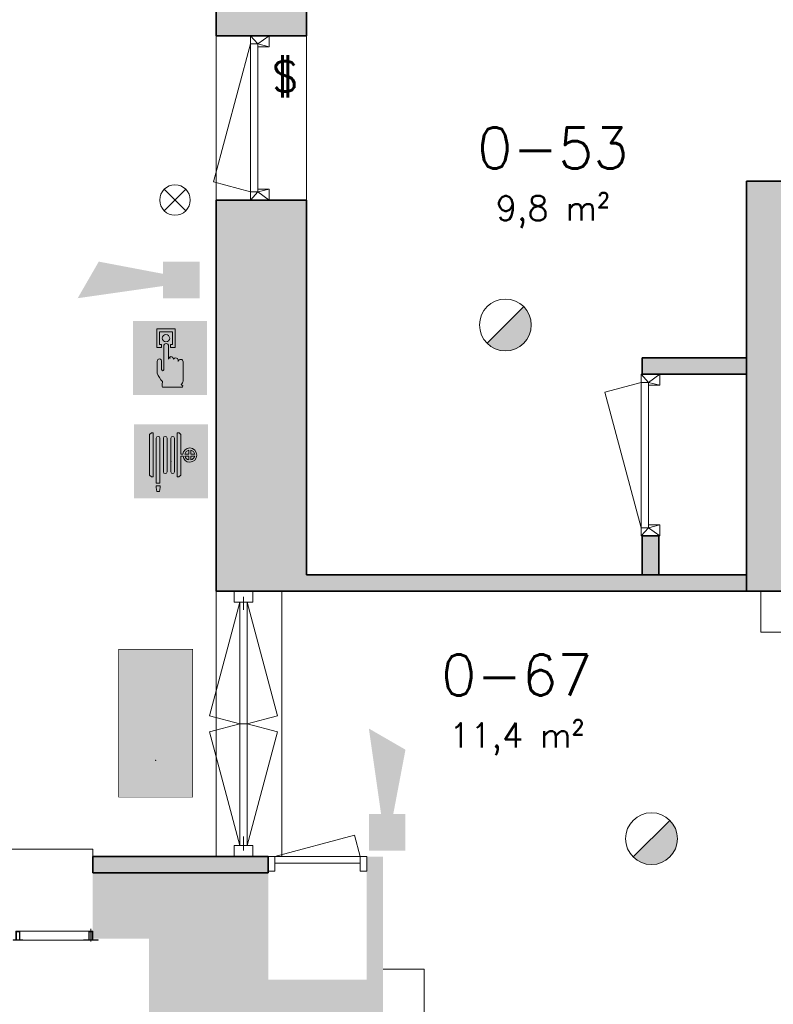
# Model space of a CAD drawing. Header units: millimetres. Extents: x -13022 to 1371524, y -38729 to 632593.
# Tile 252 of 256: x 547418 to 552006, y 577898 to 583890. Entities that reach past the tile are written whole.
import ezdxf

# ---------------------------------------------------------------- set-up
doc = ezdxf.new("R2010")
doc.units = ezdxf.units.MM
doc.header["$LTSCALE"] = 35
for name, color, linetype, lineweight in [('A LIJN 1', 1, 'Continuous', 20), ('A LIJN 2', 2, 'Continuous', 35), ('A LIJN 5', 5, 'Continuous', 13), ('A LIJN 9', 252, 'Continuous', 18), ('A OPMER', 10, 'Continuous', 50), ('Al65----_beveiliging-inst', 92, 'Continuous', 9), ('B95 tekst', 7, 'Continuous', 25), ('brandveiligheid voorzieningen', 10, 'Continuous', 9)]:
    doc.layers.add(name, color=color, linetype=linetype, lineweight=lineweight)
doc.styles.add('Algemeen', font='simplex.shx', dxfattribs={"height": 2.5})

# ---------------------------------------------------------------- blocks, each defined once
blk = doc.blocks.new('Nevenindicator')
at = {"layer": 'Al65----_beveiliging-inst', "color": 92, "ltscale": 0.7}
for p, q in [((159.1855845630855, -81.93500571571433), (161.3709309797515, -79.74965929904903)), ((159.1855845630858, -79.7496592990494), (161.3709309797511, -81.93500571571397))]:
    blk.add_line(p, q, dxfattribs=at)
blk.add_circle((160.2782577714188, -80.84233250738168), 1.545273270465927, dxfattribs=at)
blk = doc.blocks.new('Signaalgever (akoestisch)')
at = {"layer": 'Al65----_beveiliging-inst', "color": 10, "linetype": 'Continuous'}
for points in [[(3.712956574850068, 0), (3.712956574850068, 3.712956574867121), (0, 0), (0, 3.712956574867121)], [(10.23284543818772, 0), (12.37652191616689, 3.712956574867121), (3.712956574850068, 1.237652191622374), (3.712956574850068, 2.475304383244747)]]:
    blk.add_solid(points, dxfattribs=at)
blk = doc.blocks.new('Brandslanghaspel')
at = {"layer": 'brandveiligheid voorzieningen', "true_color": 0xffffff}
h = blk.add_hatch(color=7, dxfattribs=at)
h.paths.add_polyline_path([(-1.813099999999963, 2.182999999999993), (-1.98090000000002, 2.182999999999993), (-2.175299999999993, 2.364000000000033), (-2.175299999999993, 6.484000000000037), (-1.992600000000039, 6.663999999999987), (-1.813099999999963, 6.663999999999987)])
edge = h.paths.add_edge_path()
edge.add_arc((0.1716685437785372, 6.09723145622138), 0.1928873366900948, 92.01095951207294, 177.989040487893)
edge.add_line((-0.02109999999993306, 6.104000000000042), (-0.0213999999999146, 6.104000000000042))
edge.add_line((-0.02139999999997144, 6.104000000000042), (-0.02139999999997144, 2.701999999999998))
edge.add_line((-0.02139999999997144, 2.701999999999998), (-0.0210999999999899, 2.701999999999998))
edge.add_arc((0.1722579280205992, 2.711448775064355), 0.1935886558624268, 182.7976335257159, 267.8217742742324)
edge.add_arc((0.1572870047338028, 2.711391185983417), 0.1935409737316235, 272.2543291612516, 357.2187455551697)
edge.add_line((0.3505999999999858, 2.701999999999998), (0.3514999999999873, 2.701999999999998))
edge.add_line((0.3514999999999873, 2.701999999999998), (0.3514999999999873, 6.104000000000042))
edge.add_line((0.3514999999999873, 6.104000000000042), (0.3505999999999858, 6.104000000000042))
edge.add_arc((0.1577038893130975, 6.097115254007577), 0.1930189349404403, 2.044102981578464, 87.86340990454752)
edge = h.paths.add_edge_path()
edge.add_arc((-0.5786580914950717, 6.097058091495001), 0.193066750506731, 92.0605713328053, 177.9394286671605)
edge.add_line((-0.7716000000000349, 6.104000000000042), (-0.7720000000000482, 6.104000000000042))
edge.add_line((-0.7719999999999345, 6.104000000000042), (-0.7719999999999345, 2.701999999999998))
edge.add_line((-0.7719999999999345, 2.701999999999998), (-0.7715999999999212, 2.701999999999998))
edge.add_arc((-0.5778912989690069, 2.711803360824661), 0.1939566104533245, 182.8971976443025, 267.7222101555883)
edge.add_arc((-0.5932938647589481, 2.711893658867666), 0.1940462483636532, 272.2723529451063, 357.0774452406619)
edge.add_line((-0.3994999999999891, 2.701999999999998), (-0.3992000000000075, 2.701999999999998))
edge.add_line((-0.3992000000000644, 2.701999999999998), (-0.3992000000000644, 6.104000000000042))
edge.add_line((-0.3992000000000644, 6.104000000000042), (-0.3995000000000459, 6.104000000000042))
edge.add_arc((-0.5926308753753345, 6.096865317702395), 0.1932626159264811, 2.115670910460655, 87.91512499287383)
edge = h.paths.add_edge_path()
edge.add_arc((-1.296258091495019, 6.096843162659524), 0.1932744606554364, 91.99902916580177, 177.8778865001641)
edge.add_line((-1.489399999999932, 6.104000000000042), (-1.489399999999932, 1.534999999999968))
edge.add_line((-1.489399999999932, 1.534999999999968), (-1.116599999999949, 1.534999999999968))
edge.add_line((-1.116600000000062, 1.534999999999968), (-1.116600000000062, 6.104000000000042))
edge.add_line((-1.116600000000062, 6.104000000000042), (-1.117300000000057, 6.104000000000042))
edge.add_arc((-1.310265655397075, 6.097045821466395), 0.1930909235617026, 2.06395649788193, 87.84355638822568)
h.paths.add_polyline_path([(-1.115099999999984, 1.101999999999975), (-1.183300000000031, 0.7010000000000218), (-1.422400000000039, 0.7010000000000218), (-1.490300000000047, 1.105000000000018), (-1.490300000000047, 1.263000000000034), (-1.115099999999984, 1.263000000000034)])
edge = h.paths.add_edge_path()
edge.add_line((1.000700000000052, 4.489071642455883), (1.000700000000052, 6.484000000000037))
edge.add_line((1.000700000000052, 6.484000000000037), (0.8176000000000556, 6.663999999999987))
edge.add_line((0.8175999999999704, 6.663999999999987), (0.638499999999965, 6.663999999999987))
edge.add_line((0.6385000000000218, 6.663999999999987), (0.6385000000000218, 2.182999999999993))
edge.add_line((0.6385000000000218, 2.182999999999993), (0.8062000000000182, 2.182999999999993))
edge.add_line((0.8061999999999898, 2.182999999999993), (1.000699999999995, 2.364000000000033))
edge.add_line((1.000700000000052, 2.364000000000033), (1.000700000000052, 4.284999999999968))
edge.add_line((1.000700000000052, 4.284999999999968), (1.222800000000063, 4.284999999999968))
edge.add_arc((1.886564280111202, 4.339630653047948), 0.6660086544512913, 184.7050839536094, 271.9304783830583)
edge.add_arc((1.880673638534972, 4.423703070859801), 0.7502380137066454, 272.1638024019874, 357.8838316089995)
edge.add_arc((1.881752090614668, 4.368336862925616), 0.7491588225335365, 2.116161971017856, 87.9156160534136)
edge.add_arc((1.931546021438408, 4.376156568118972), 0.7411864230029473, 91.74313928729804, 171.2428322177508)
edge.add_arc((1.018200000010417, -221.5109638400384), 226.0000361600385, 89.95416337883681, 90.00443661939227)
edge = h.paths.add_edge_path(flags=16)
edge.add_line((1.802599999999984, 4.284999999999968), (1.802599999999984, 3.899999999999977))
edge.add_arc((1.920998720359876, 4.40720147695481), 0.5208373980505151, 193.5695191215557, 256.860438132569, ccw=False)
edge.add_line((1.414700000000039, 4.284999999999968), (1.802600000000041, 4.284999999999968))
edge = h.paths.add_edge_path(flags=16)
edge.add_line((1.802599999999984, 4.890999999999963), (1.802599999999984, 4.489000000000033))
edge.add_line((1.802599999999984, 4.489000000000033), (1.41119999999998, 4.489000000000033))
edge.add_arc((1.921221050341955, 4.383967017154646), 0.5207239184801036, 103.16759908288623, 168.3632784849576, ccw=False)
edge = h.paths.add_edge_path(flags=16)
edge.add_arc((1.898736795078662, 4.385323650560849), 0.5189254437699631, 11.52470556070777, 78.04824712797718)
edge.add_line((2.006200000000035, 4.893000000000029), (2.006200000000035, 4.489000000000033))
edge.add_line((2.006199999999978, 4.489000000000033), (2.407199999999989, 4.489000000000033))
edge = h.paths.add_edge_path(flags=16)
edge.add_arc((1.897128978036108, 4.407672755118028), 0.5212128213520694, 282.0792177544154, 346.3871435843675)
edge.add_line((2.403700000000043, 4.284999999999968), (2.006200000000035, 4.284999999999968))
edge.add_line((2.006200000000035, 4.284999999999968), (2.006200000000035, 3.898000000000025))
at = {"layer": 'Al65----_beveiliging-inst', "color": 7, "true_color": 0xffffff}
blk.add_solid([(-3.75, 0), (3.75, 0), (-3.75, 7.5), (3.75, 7.5)], dxfattribs=at)
blk.add_solid([(-3.75, 0), (3.75, 0), (-3.75, 7.5), (3.75, 7.5)], dxfattribs=at)
at = {"layer": 'Al65----_beveiliging-inst', "color": 10}
blk.add_solid([(-3.5, 0.25), (3.5, 0.25), (-3.5, 7.25), (3.5, 7.25)], dxfattribs=at)
at = {"layer": 'brandveiligheid voorzieningen', "color": 7, "true_color": 0xffffff}
for points in [[(-2.175299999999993, 6.484000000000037), (-1.992599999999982, 6.663999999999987)], [(-2.175299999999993, 2.364000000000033), (-2.175299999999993, 6.484000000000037)], [(-1.992600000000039, 6.663999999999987), (-1.81310000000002, 6.663999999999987)], [(-1.813099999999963, 6.663999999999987), (-1.813099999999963, 2.182999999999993)], [(-1.489399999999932, 6.104000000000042), (-1.489399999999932, 1.534999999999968)], [(-1.116600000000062, 6.104000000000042), (-1.117300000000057, 6.104000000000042)], [(-1.116600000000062, 1.534999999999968), (-1.116600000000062, 6.104000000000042)], [(-0.7716000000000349, 6.104000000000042), (-0.7720000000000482, 6.104000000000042)], [(-0.7719999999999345, 6.104000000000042), (-0.7719999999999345, 2.701999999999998)], [(-0.3992000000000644, 6.104000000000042), (-0.3995000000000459, 6.104000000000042)], [(-0.3992000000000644, 2.701999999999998), (-0.3992000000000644, 6.104000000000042)], [(-0.02109999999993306, 6.104000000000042), (-0.0213999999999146, 6.104000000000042)], [(-0.02139999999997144, 6.104000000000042), (-0.02139999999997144, 2.701999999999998)], [(0.3514999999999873, 6.104000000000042), (0.3505999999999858, 6.104000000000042)], [(0.3514999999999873, 2.701999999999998), (0.3514999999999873, 6.104000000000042)], [(0.8175999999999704, 6.663999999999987), (0.638499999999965, 6.663999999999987)], [(0.6385000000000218, 6.663999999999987), (0.6385000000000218, 2.182999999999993)], [(1.000700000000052, 6.484000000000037), (0.8176000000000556, 6.663999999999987)], [(1.000700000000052, 4.489071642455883), (1.000700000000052, 6.484000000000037)], [(1.000700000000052, 2.364000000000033), (1.000700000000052, 4.284999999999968)], [(1.000700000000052, 4.284999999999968), (1.222800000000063, 4.284999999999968)], [(1.802599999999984, 4.489000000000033), (1.41119999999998, 4.489000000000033)], [(1.414700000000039, 4.284999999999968), (1.802600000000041, 4.284999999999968)], [(1.802599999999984, 4.890999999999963), (1.802599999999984, 4.489000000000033)], [(1.802599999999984, 4.284999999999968), (1.802599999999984, 3.899999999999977)], [(2.006200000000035, 4.489000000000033), (2.006200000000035, 4.893000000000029)], [(2.407199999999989, 4.489000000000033), (2.006199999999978, 4.489000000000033)], [(2.006200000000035, 3.898000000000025), (2.006200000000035, 4.284999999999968)], [(2.006200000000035, 4.284999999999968), (2.403700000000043, 4.284999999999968)], [(-1.98090000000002, 2.182999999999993), (-2.17530000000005, 2.364000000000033)], [(-1.813099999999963, 2.182999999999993), (-1.980899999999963, 2.182999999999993)], [(-0.7719999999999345, 2.701999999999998), (-0.7715999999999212, 2.701999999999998)], [(-0.3994999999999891, 2.701999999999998), (-0.3992000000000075, 2.701999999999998)], [(-0.02139999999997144, 2.701999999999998), (-0.0210999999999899, 2.701999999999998)], [(0.3505999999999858, 2.701999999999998), (0.3514999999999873, 2.701999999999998)], [(0.6385000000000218, 2.182999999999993), (0.8062000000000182, 2.182999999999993)], [(0.8061999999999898, 2.182999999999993), (1.000699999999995, 2.364000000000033)], [(-1.490300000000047, 1.105000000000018), (-1.490300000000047, 1.263000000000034)], [(-1.490300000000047, 1.263000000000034), (-1.115100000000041, 1.263000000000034)], [(-1.422400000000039, 0.7010000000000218), (-1.490300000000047, 1.105000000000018)], [(-1.489399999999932, 1.534999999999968), (-1.116599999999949, 1.534999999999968)], [(-1.115099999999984, 1.101999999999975), (-1.183299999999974, 0.7010000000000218)], [(-1.115099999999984, 1.263000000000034), (-1.115099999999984, 1.101999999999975)], [(-1.183300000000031, 0.7010000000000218), (-1.422400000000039, 0.7010000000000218)]]:
    blk.add_lwpolyline(points, dxfattribs=at)
for points in [[(-1.30299999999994, 6.289999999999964, 0.3932999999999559), (-1.48939999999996, 6.104000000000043)], [(-1.117299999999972, 6.104000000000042, 0.3927999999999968), (-1.302999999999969, 6.289999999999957)], [(-0.5855999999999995, 6.289999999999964, 0.3932999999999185), (-0.7716000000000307, 6.104000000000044)], [(-0.3994999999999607, 6.104000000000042, 0.3929000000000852), (-0.5855999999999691, 6.290000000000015)], [(0.1648999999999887, 6.289999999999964, 0.3937999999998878), (-0.02110000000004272, 6.104000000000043)], [(0.3506000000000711, 6.104000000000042, 0.3929999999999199), (0.1649000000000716, 6.289999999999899)], [(1.908999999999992, 5.116999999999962, 0.361500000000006), (1.199000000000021, 4.489000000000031)], [(2.630400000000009, 4.395999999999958, 0.392899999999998), (1.908999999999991, 5.116999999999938)], [(1.199000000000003, 4.489000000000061, 0.0002193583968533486), (1.000699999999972, 4.489071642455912)], [(1.222799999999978, 4.284999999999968, 0.400099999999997), (1.908999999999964, 3.673999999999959)], [(1.411200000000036, 4.489000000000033, -0.2924000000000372), (1.802600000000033, 4.890999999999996)], [(1.802599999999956, 3.899999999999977, -0.2833999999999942), (1.414699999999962, 4.28499999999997)], [(1.908999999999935, 3.673999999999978, 0.3925000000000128), (2.630399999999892, 4.39599999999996)], [(2.006199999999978, 4.893000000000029, -0.2987000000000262), (2.407199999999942, 4.489000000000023)], [(2.403699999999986, 4.284999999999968, -0.288199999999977), (2.006199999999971, 3.898000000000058)], [(-0.7715999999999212, 2.701999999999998, 0.3880000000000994), (-0.5855999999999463, 2.517999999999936)], [(-0.5855999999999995, 2.518000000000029, 0.3878999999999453), (-0.399499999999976, 2.701999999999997)], [(-0.02109999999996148, 2.701999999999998, 0.3889999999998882), (0.1649000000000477, 2.518000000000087)], [(0.1649000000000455, 2.518000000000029, 0.3887000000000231), (0.3506000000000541, 2.701999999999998)]]:
    blk.add_lwpolyline(points, format="xyb", dxfattribs=at)
blk.add_point((4.999999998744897e-05, 3.75), dxfattribs=at)
blk = doc.blocks.new('Handbrandmelder')
at = {"layer": 'brandveiligheid voorzieningen', "true_color": 0xffffff}
h = blk.add_hatch(color=7, dxfattribs=at)
h.paths.add_polyline_path([(-1.362300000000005, 6.704000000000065), (-1.362300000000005, 4.817999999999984), (-0.8615999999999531, 4.817999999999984), (-0.8615999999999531, 5.105000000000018), (-1.086699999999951, 5.105000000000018), (-1.086699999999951, 6.416000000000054), (0.2412000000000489, 6.416000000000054), (0.2412000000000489, 5.105000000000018), (0.04229999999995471, 5.105000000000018), (0.04229999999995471, 4.817999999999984), (0.5291999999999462, 4.817999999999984), (0.5291999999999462, 6.704000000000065)])
edge = h.paths.add_edge_path()
edge.add_line((-0.7744000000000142, 0.7949999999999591), (1.217199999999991, 0.7949999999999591))
edge.add_arc((1.184803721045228, 0.9150839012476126), 0.1243770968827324, 285.0978454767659, 344.5738128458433)
edge.add_arc((1.195484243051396, 0.8747174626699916), 0.109458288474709, 3.814851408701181, 78.55699892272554)
edge.add_arc((1.215450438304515, 1.081053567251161), 0.09906901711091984, 186.406081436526, 271.01189771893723, ccw=False)
edge.add_arc((0.8951311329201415, 1.429528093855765), 0.4224763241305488, 301.679206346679, 358.7077007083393)
edge.add_line((1.317499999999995, 1.419999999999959), (1.317499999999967, 3.355999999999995))
edge.add_arc((1.081486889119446, 3.369604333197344), 0.2364048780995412, 356.7009913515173, 450.505791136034)
edge.add_arc((1.075081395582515, 3.342345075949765), 0.2636902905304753, 89.06159279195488, 168.7031401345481)
edge.add_line((0.8165000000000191, 3.394000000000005), (0.8164999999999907, 3.518000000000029))
edge.add_arc((0.5556438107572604, 3.507110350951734), 0.2610833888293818, 2.390469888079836, 87.79258356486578)
edge.add_arc((0.5704530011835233, 3.50642776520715), 0.2616154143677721, 91.0410009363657, 151.5647371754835)
edge.add_line((0.3404000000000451, 3.630999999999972), (0.3404000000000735, 3.643000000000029))
edge.add_arc((0.0797851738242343, 3.632360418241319), 0.260831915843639, 2.337797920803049, 87.79954707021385)
edge.add_arc((0.09911405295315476, 3.633166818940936), 0.2600000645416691, 92.05296153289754, 177.8325614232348)
edge.add_line((-0.1607000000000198, 3.643000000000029), (-0.1607000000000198, 4.966999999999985))
edge.add_arc((-0.4109663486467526, 4.968042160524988), 0.2502685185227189, 359.7614099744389, 447.1448072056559)
edge.add_arc((-0.3888415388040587, 4.957652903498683), 0.2605261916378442, 92.12460751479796, 177.9439144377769)
edge.add_line((-0.6491999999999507, 4.966999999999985), (-0.6491999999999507, 2.557000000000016))
edge.add_arc((-0.7221004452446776, 2.557732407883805), 0.07290412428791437, 299.05017427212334, 359.42438665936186, ccw=False)
edge.add_line((-0.6866999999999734, 2.494000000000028), (-0.7617999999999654, 2.456999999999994))
edge.add_line((-0.7617999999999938, 2.456999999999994), (-0.7867999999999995, 2.456999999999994))
edge.add_line((-0.7867999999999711, 2.456999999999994), (-0.874499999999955, 2.56899999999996))
edge.add_line((-0.8745000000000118, 2.56899999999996), (-0.8745000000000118, 3.418999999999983))
edge.add_arc((-1.086056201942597, 3.443345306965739), 0.2129523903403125, 353.4354350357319, 446.9700572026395)
edge.add_arc((-1.078000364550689, 3.420914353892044), 0.2351074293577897, 89.22004572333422, 180.4665340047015)
edge.add_line((-1.313099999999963, 3.418999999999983), (-1.313099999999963, 2.281999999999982))
edge.add_line((-1.313099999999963, 2.282000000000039), (-1.313099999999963, 2.219000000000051))
edge.add_arc((0.9800915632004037, 3.05278358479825), 2.44006610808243, 199.9808058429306, 224.0251806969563)
edge.add_arc((-28.56458777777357, 4.729210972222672), 27.99404121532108, 352.66871906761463, 353.08124823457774, ccw=False)
edge.add_arc((-0.07303414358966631, 1.025300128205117), 0.7382087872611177, 169.7231517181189, 198.1780845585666)
edge = h.paths.add_edge_path(flags=17)
edge.add_arc((-0.4353433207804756, 5.779888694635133), 0.3920893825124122, 271.8332605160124, 357.9700289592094)
edge.add_arc((-0.4344971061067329, 5.742470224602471), 0.3917044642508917, 3.443843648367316, 88.28877503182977)
edge.add_arc((-0.4184133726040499, 5.749796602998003), 0.3842284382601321, 90.65414391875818, 177.5830480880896)
edge.add_arc((-0.4087352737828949, 5.781623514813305), 0.3938747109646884, 182.2733025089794, 267.9536111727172)
at = {"layer": 'Al65----_beveiliging-inst', "color": 7, "true_color": 0xffffff}
blk.add_solid([(-3.75, 0), (3.75, 0), (-3.75, 7.5), (3.75, 7.5)], dxfattribs=at)
at = {"layer": 'Al65----_beveiliging-inst', "color": 10}
blk.add_solid([(-3.5, 0.25), (3.5, 0.25), (-3.5, 7.25), (3.5, 7.25)], dxfattribs=at)
at = {"layer": 'brandveiligheid voorzieningen', "color": 7, "true_color": 0xffffff}
for points in [[(-1.362300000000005, 6.704000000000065), (-1.362300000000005, 4.818000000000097)], [(0.5291999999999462, 6.704000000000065), (-1.362300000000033, 6.704000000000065)], [(-1.086699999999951, 5.105000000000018), (-1.086699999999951, 6.416000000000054)], [(-1.086699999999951, 6.416000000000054), (0.2412000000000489, 6.416000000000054)], [(0.2412000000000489, 6.416000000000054), (0.2412000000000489, 5.105000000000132)], [(0.5291999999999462, 4.817999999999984), (0.5291999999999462, 6.704000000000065)], [(-0.8615999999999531, 5.105000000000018), (-1.086699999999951, 5.105000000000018)], [(-0.8615999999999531, 4.817999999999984), (-0.8615999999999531, 5.105000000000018)], [(0.2412000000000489, 5.105000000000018), (0.04230000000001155, 5.105000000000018)], [(0.04229999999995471, 5.105000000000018), (0.04229999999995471, 4.817999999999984)], [(-1.362300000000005, 4.817999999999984), (-0.8616000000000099, 4.817999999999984)], [(-0.6491999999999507, 4.966999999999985), (-0.6491999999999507, 2.557000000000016)], [(-0.1607000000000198, 3.643000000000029), (-0.1607000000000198, 4.966999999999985)], [(0.04229999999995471, 4.817999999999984), (0.5291999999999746, 4.817999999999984)], [(-1.313099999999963, 3.418999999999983), (-1.313099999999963, 2.281999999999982)], [(-0.8745000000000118, 2.56899999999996), (-0.8745000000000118, 3.418999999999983)], [(0.3404000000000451, 3.630999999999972), (0.3404000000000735, 3.643000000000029)], [(0.8165000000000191, 3.394000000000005), (0.8164999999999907, 3.518000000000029)], [(1.317499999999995, 1.419999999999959), (1.317499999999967, 3.355999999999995)], [(-1.313099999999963, 2.282000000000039), (-1.313099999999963, 2.219000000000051)], [(-0.7867999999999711, 2.456999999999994), (-0.874499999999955, 2.56899999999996)], [(-0.7617999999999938, 2.456999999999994), (-0.7867999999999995, 2.456999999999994)], [(-0.6866999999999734, 2.494000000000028), (-0.7617999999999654, 2.456999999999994)], [(-0.7744000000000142, 0.7949999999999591), (1.217199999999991, 0.7949999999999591)]]:
    blk.add_lwpolyline(points, dxfattribs=at)
for points in [[(-0.802299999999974, 5.765999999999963, -0.3986000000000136), (-0.4227999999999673, 6.134000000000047)], [(-0.4228000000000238, 6.133999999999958, -0.3880999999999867), (-0.04350000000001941, 5.765999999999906)], [(-0.4228000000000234, 5.388000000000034, -0.3922999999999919), (-0.8023000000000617, 5.765999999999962)], [(-0.3984999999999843, 5.217999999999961, 0.392999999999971), (-0.6491999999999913, 4.966999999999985)], [(-0.04349999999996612, 5.76600000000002, -0.39459999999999), (-0.4227999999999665, 5.388000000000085)], [(-0.1606999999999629, 4.966999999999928, 0.4008999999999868), (-0.3984999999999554, 5.217999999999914)], [(-1.074800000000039, 3.655999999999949, 0.4206000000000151), (-1.313100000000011, 3.418999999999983)], [(-0.874499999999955, 3.418999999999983, 0.4324000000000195), (-1.074799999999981, 3.655999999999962)], [(0.08979999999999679, 3.892999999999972, 0.3927999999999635), (-0.1606999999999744, 3.643000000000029)], [(0.3404000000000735, 3.643000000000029, 0.3912000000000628), (0.08980000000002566, 3.892999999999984)], [(0.5657000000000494, 3.768000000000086, 0.2703999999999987), (0.3404000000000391, 3.631000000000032)], [(0.8164999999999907, 3.518000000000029, 0.3909000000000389), (0.5657000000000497, 3.768000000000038)], [(1.079399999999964, 3.605999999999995, 0.3622000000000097), (0.8164999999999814, 3.394000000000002)], [(1.317499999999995, 3.355999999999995, 0.4338000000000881), (1.079399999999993, 3.605999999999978)], [(-1.31310000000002, 2.219000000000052, 0.1053000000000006), (-0.7744000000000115, 1.35700000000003)], [(-0.6491999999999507, 2.557000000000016, -0.269699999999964), (-0.6866999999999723, 2.494000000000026)], [(-0.7994000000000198, 1.156999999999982, 0.1247999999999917), (-0.7744000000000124, 0.79499999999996)], [(-0.7743999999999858, 1.356999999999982, -0.00180000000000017), (-0.7993999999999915, 1.156999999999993)], [(1.11699999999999, 1.069999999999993, 0.2540999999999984), (1.317500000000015, 1.419999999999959)], [(1.217200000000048, 0.981999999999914, -0.3869000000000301), (1.117000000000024, 1.069999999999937)], [(1.304699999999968, 0.882000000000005, 0.338199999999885), (1.217199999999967, 0.9819999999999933)], [(1.217200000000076, 0.7949999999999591, 0.2655000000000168), (1.304700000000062, 0.8820000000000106)]]:
    blk.add_lwpolyline(points, format="xyb", dxfattribs=at)
blk.add_point((0, 3.75), dxfattribs=at)
blk = doc.blocks.new('Brandmelder')
at = {"layer": 'brandveiligheid voorzieningen'}
blk.add_hatch(color=256, dxfattribs=at).paths.add_polyline_path([(76.61761215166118, -89.8017357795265, 0.198912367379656), (75.84758572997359, -87.94272754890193), (72.12956926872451, -91.66074401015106, 0.6681786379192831)])
blk.add_line((72.12956926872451, -91.66074401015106), (75.84758572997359, -87.94272754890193), dxfattribs=at)
blk.add_circle((73.98857749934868, -89.8017357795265), 2.629034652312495, dxfattribs=at)
blk = doc.blocks.new('Vluchtrichting rechtdoor of naar beneden')
at = {"layer": 'Al65----_beveiliging-inst', "linetype": 'Continuous', "true_color": 0xffffff}
h = blk.add_hatch(color=7, dxfattribs=at)
edge = h.paths.add_edge_path()
edge.add_arc((-2.144871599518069, 5.962014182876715), 0.7575082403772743, 92.12804183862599, 178.1854773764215)
edge.add_arc((-2.162808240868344, 5.987162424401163), 0.7391926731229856, 180.0901010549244, 191.5625830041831)
edge.add_line((-2.887000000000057, 5.838999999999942), (-4.652000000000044, 5.838999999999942))
edge.add_line((-4.652000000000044, 5.838999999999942), (-5.698000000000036, 4.786999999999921))
edge.add_line((-5.698000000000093, 4.787000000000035), (-5.285000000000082, 4.372000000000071))
edge.add_line((-5.285000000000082, 4.371999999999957), (-4.410000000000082, 5.252999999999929))
edge.add_line((-4.410000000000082, 5.252999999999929), (-3.544000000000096, 5.252999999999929))
edge.add_line((-3.544000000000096, 5.252999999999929), (-5.5270000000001, 3.346000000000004))
edge.add_line((-5.527000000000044, 3.346000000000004), (-6.694000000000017, 3.346000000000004))
edge.add_line((-6.69399999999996, 3.346000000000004), (-6.69399999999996, 2.613000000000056))
edge.add_line((-6.69399999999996, 2.613000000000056), (-4.495999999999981, 2.613000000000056))
edge.add_line((-4.496000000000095, 2.613000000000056), (-4.136000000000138, 2.974000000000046))
edge.add_line((-4.136000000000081, 2.973999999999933), (-3.19300000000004, 2.02599999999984))
edge.add_line((-3.192999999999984, 2.025999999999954), (-3.192999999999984, 0.8519999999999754))
edge.add_line((-3.192999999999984, 0.8519999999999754), (-2.463999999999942, 0.8519999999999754))
edge.add_line((-2.463999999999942, 0.8519999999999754), (-2.463999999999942, 2.329999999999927))
edge.add_line((-2.463999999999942, 2.329999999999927), (-3.620999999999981, 3.492999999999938))
edge.add_line((-3.621000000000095, 3.492999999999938), (-3.192000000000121, 3.923000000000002))
edge.add_line((-3.192000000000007, 3.923000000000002), (-2.427999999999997, 3.153999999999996))
edge.add_line((-2.428000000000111, 3.153999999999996), (-2.033000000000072, 3.551999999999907))
edge.add_line((-2.033000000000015, 3.551999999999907), (-2.797000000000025, 4.320999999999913))
edge.add_line((-2.797000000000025, 4.320999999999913), (-2.317000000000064, 4.802999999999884))
edge.add_line((-2.317000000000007, 4.802999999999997), (-2.317000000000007, 5.267000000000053))
edge.add_line((-2.317000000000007, 5.267000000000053), (-2.173000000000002, 5.253000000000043))
edge.add_arc((-2.201310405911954, 6.011200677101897), 0.7587290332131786, 272.1383699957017, 358.096608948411)
edge.add_arc((-2.20364048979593, 5.95847877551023), 0.7611382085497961, 2.072151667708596, 87.69286938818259)
for points in [[(3.807999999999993, 1.105999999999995), (6.432999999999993, 1.105999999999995), (6.432999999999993, 6.344000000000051), (3.807999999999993, 6.344000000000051)], [(1.180499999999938, 2.889000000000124), (1.180499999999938, 5.804000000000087), (0.5774999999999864, 5.804000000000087), (0.5774999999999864, 2.889000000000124), (-0.5710000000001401, 2.889000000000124), (0.8789999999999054, 1.421000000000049), (2.333999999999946, 2.889000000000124)]]:
    blk.add_hatch(color=7, dxfattribs=at).paths.add_polyline_path(points)
at = {"layer": 'Al65----_beveiliging-inst', "color": 7, "true_color": 0xffffff, "const_width": 0.05}
blk.add_lwpolyline([(-7.5, 0), (7.5, 0), (7.5, 7.5), (-7.5, 7.5)], close=True, dxfattribs=at)
at = {"layer": 'Al65----_beveiliging-inst', "color": 255}
blk.add_point((3.75, 3.749999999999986), dxfattribs=at)
at = {"layer": 'Al65----_beveiliging-inst', "color": 7, "true_color": 0xffffff}
blk.add_solid([(-7.5, 0), (7.5, 0), (-7.5, 7.5), (7.5, 7.5)], dxfattribs=at)
at = {"layer": 'Al65----_beveiliging-inst', "color": 92}
blk.add_solid([(-7.25, 0.25), (7.25, 0.25), (-7.25, 7.25), (7.25, 7.25)], dxfattribs=at)
blk = doc.blocks.new('Panieksluiting')
at = {"layer": 'brandveiligheid voorzieningen', "lineweight": 0, "style": 'Algemeen'}
blk.add_text('$', height=3.094130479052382, dxfattribs=at).set_placement((158.4270897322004, -91.61071185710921))

msp = doc.modelspace()

# ---------------------------------------------------------------- hatches: boundary and pattern name
at = {"layer": 'A LIJN 2'}
msp.add_hatch(color=256, dxfattribs=at).paths.add_polyline_path([(547862.2561997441, 578297.7909211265), (547862.2561997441, 578697.790915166), (548931.3861197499, 578697.790915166), (548931.3861197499, 578047.790927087), (549530.2554315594, 578047.790927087), (549530.2554315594, 578797.7909390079), (549630.2539027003, 578797.7909390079), (549630.2539027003, 577747.7917257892), (548205.250883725, 577747.7917257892), (548205.250883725, 578297.7909211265)])
at = {"layer": 'A LIJN 9', "ltscale": 0.1}
h = msp.add_hatch(color=256, dxfattribs=at)
h.dxf.hatch_style = 1
h.paths.add_polyline_path([(551843.2589179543, 584172.79058138), (549163.2586723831, 584172.79058138), (549163.2586723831, 584792.7895013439), (548613.2556325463, 584792.7895013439), (548613.2556325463, 583792.7895192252), (549163.2586723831, 583792.7895192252), (549163.2586723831, 584072.7902058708), (551843.2589179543, 584072.7902058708)])
h.paths.add_polyline_path([(549163.2586723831, 582792.7895430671), (548613.2556325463, 582792.7895430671), (548613.2556325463, 580412.7906743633), (551843.2589179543, 580412.7906743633), (551843.2589179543, 580512.791055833), (549163.2586723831, 580512.791055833)])
h = msp.add_hatch(color=256, dxfattribs=at)
h.dxf.hatch_style = 1
h.paths.add_polyline_path([(551308.2552707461, 580748.7911109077), (551208.256796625, 580748.7911109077), (551208.256796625, 580512.791055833), (551308.2552707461, 580512.791055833)])
h.paths.add_polyline_path([(551843.2589179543, 581832.7900055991), (551208.256796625, 581832.7900055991), (551208.256796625, 581732.790106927), (551843.2589179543, 581732.790106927)])
h.paths.add_polyline_path([(552243.2604378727, 582907.7902678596), (551843.2589179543, 582907.7902678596), (551843.2589179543, 580412.7911512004), (552243.2604378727, 580412.7911512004)])
h = msp.add_hatch(color=256, dxfattribs=at)
h.dxf.hatch_style = 1
h.paths.add_polyline_path([(548931.3861197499, 578797.7911178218), (547862.2561997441, 578797.7911178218), (547862.2561997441, 578697.7910999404), (548931.3861197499, 578697.7910999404)])

# ---------------------------------------------------------------- linework, layer by layer
at = {"layer": 'A LIJN 1', "linetype": 'Continuous'}
for p, q in [((548613.2556325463, 582792.7895430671), (548613.2556325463, 583792.7895192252)), ((549163.2586723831, 583792.7895192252), (549163.2586723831, 582792.7895430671)), ((548613.2556325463, 580412.7911512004), (548613.2556325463, 578797.7911178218)), ((549013.2571524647, 580412.7911512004), (549013.2571524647, 578797.7911178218))]:
    msp.add_line(p, q, dxfattribs=at)
at = {"layer": 'A LIJN 2'}
for p, q in [((551843.2589179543, 582907.7902678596), (551843.2589179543, 580412.7911512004)), ((552243.2604378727, 582907.7902678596), (551843.2589179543, 582907.7902678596)), ((551843.2589179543, 581832.7900055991), (551208.256796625, 581832.7900055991)), ((551208.256796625, 581732.790106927), (551208.256796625, 581832.7900055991)), ((551843.2589179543, 581732.790106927), (551208.256796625, 581732.790106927)), ((551208.256796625, 580748.7911109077), (551208.256796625, 580512.791055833)), ((551208.256796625, 580748.7911109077), (551308.2552707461, 580748.7911109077)), ((551308.2552707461, 580748.7911109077), (551308.2552707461, 580512.791055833)), ((552243.2604378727, 580412.7911512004), (551843.2589179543, 580412.7911512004)), ((547862.2561997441, 578797.7911178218), (548931.3861197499, 578797.7911178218)), ((547862.2561997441, 578697.7910999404), (547862.2561997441, 578797.7911178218)), ((548931.3861197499, 578697.7910999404), (548931.3861197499, 578797.7911178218)), ((547862.2561997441, 578697.7910999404), (548931.3861197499, 578697.7910999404))]:
    msp.add_line(p, q, dxfattribs=at)
for points, invisible_edges in [([(548613.2556325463, 584792.7895013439), (549163.2586723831, 584172.79058138), (548613.2556325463, 583792.7895192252)], 3), ([(549163.2586723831, 584072.7902058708), (549163.2586723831, 583792.7895192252), (548613.2556325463, 583792.7895192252)], 12), ([(549163.2586723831, 580512.791055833), (548613.2556325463, 582792.7895430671), (549163.2586723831, 582792.7895430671)], 1), ([(549163.2586723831, 580512.791055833), (548613.2556325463, 580412.7906743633), (548613.2556325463, 582792.7895430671)], 13), ([(549163.2586723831, 580512.791055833), (551843.2589179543, 580412.7906743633), (548613.2556325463, 580412.7906743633)], 13), ([(549163.2586723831, 580512.791055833), (551843.2589179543, 580512.791055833), (551843.2589179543, 580412.7906743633)], 12)]:
    msp.add_3dface(points, dxfattribs=dict(at, invisible_edges=invisible_edges))
at = {"layer": 'A LIJN 5', "linetype": 'Continuous'}
for p, q in [((548823.2547110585, 583742.7902881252), (548598.2562428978, 582903.0781630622)), ((548823.2547110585, 583742.7902881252), (548823.2547110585, 582842.7906874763)), ((548868.2528800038, 582859.7908858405), (548868.2528800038, 583725.7900897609)), ((548598.2562428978, 582903.0781630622), (548823.2547110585, 582842.7906874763)), ((551201.2568271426, 581682.7911023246), (550980.2561587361, 581623.5736552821)), ((551201.2568271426, 580798.7903479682), (551201.2568271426, 581682.7911023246)), ((551246.2549960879, 581665.7909099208), (551246.2549960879, 580815.7905463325)), ((550980.2561587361, 581623.5736552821), (551201.2568271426, 580798.7808112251)), ((551930.2530890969, 580162.7910379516), (551930.2530890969, 580412.7906743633)), ((548757.7563649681, 580345.785522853), (548572.6367390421, 579654.8942689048)), ((548757.7563649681, 580345.7912448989), (548757.7563649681, 578864.7903744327)), ((548780.2554464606, 580377.4475101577), (548780.2554464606, 580298.0998937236)), ((548802.7545309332, 578864.7903744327), (548802.7545309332, 580345.7912448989)), ((548802.7545309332, 580345.785522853), (548987.8817832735, 579654.8942689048)), ((552640.2521556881, 580162.7910379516), (551930.2530890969, 580162.7910379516)), ((548757.7563649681, 579605.2898530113), (548572.6291066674, 579555.6873444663)), ((548572.6367390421, 579654.8942689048), (548757.7563649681, 579605.2898530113)), ((548757.7563649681, 579605.2898530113), (548802.7545309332, 579605.2898530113)), ((548987.8817832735, 579654.8942689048), (548802.7545309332, 579605.2898530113)), ((548802.7545309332, 579605.2898530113), (548987.8817832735, 579555.6873444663)), ((548572.6291066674, 579555.6873444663), (548757.7563649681, 578864.7903744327)), ((548987.8817832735, 579555.6873444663), (548802.7545309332, 578864.7903744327)), ((548780.2554464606, 578833.7330166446), (548780.2554464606, 578919.2909542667)), ((548971.387032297, 578797.7909390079), (549455.5026239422, 578927.5078121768)), ((549455.5026239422, 578927.5078121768), (549490.2545160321, 578797.792852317)), ((546523.2517129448, 578842.7910808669), (547862.2561997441, 578842.7910808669)), ((547862.2561997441, 578842.7910808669), (547862.2561997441, 578797.7911178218)), ((548971.387032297, 578797.7909390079), (549490.2545160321, 578797.7909390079)), ((548971.387032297, 578757.7900234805), (549490.2545160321, 578757.7900234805)), ((547419.2554152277, 578342.7909974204), (547838.2541245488, 578342.7909974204)), ((547850.2551621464, 578358.0555085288), (547850.2551621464, 578279.5757416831)), ((547820.2563858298, 578287.7906922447), (547437.253156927, 578287.7906922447)), ((549630.2539027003, 578112.7906982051), (549880.2538967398, 578112.7906982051)), ((549880.2538967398, 578112.7906982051), (549880.2538967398, 577402.7912322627))]:
    msp.add_line(p, q, dxfattribs=at)

# ---------------------------------------------------------------- block references
at = {"ltscale": 0.1, "xscale": 60, "yscale": 60, "zscale": 60}
for p, rotation in [((548513.2571614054, 582418.0459880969), 180), ((549766.4999905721, 578833.8845054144), 89.99999999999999)]:
    msp.add_blockref('Signaalgever (akoestisch)', p, dxfattribs=dict(at, rotation=rotation))
at = {"layer": 'A OPMER', "ltscale": 0.1, "xscale": 60, "yscale": 60, "zscale": 60}
msp.add_blockref('Brandslanghaspel', (548338.9789051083, 580976.9989315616), dxfattribs=at)
at = {"layer": 'A OPMER', "ltscale": 0.1, "xscale": 60, "yscale": 60, "zscale": 60, "rotation": 270}
msp.add_blockref('Vluchtrichting rechtdoor of naar beneden', (548020.5318010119, 579608.6873212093), dxfattribs=at)
at = {"layer": 'Al65----_beveiliging-inst', "xscale": 60, "yscale": 60, "zscale": 60}
for name, p in [('Panieksluiting', (539448.6383392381, 588949.7734338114)), ('Nevenindicator', (538746.5601722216, 587643.3294994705)), ('Brandmelder', (545935.5681421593, 587420.7010740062)), ('Handbrandmelder', (548333.5544070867, 581606.5025130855)), ('Brandmelder', (546824.9571603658, 584294.4537378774))]:
    msp.add_blockref(name, p, dxfattribs=at)

# ---------------------------------------------------------------- texts
at = {"layer": 'B95 tekst', "char_height": 300, "width": 4383.912724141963, "attachment_point": 2, "style": 'Algemeen'}
for s, insert in [('\\pt3600;{\\H0.83333x;0-53}\\P\\ptz;{\\H0.5x;9,8 m²}', (550663.5958238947, 583235.0897579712)), ('\\pt3600;{\\H0.83333x;0-67}\\P\\ptz;{\\H0.5x;11,4 m²}', (550444.4201738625, 580027.1323925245))]:
    msp.add_mtext(s, dxfattribs=dict(at, insert=insert))

# ---------------------------------------------------------------- meshes
at = {"layer": 'A LIJN 5', "linetype": 'Continuous'}
mesh = msp.add_polyface(dxfattribs=at)
corners = [(548868.2528800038, 583742.7902881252), (548823.2547110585, 583742.7902881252), (548823.2547110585, 583792.7895192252), (548937.2531241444, 583725.7900897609), (548868.2528800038, 583725.7900897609), (548937.2531241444, 583792.7895192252)]
mesh.append_faces([[corners[k] for k in face] for face in [(5, 0, 2)]], dxfattribs={"vtx0": -1, "vtx1": -1})
mesh.append_faces([[corners[k] for k in face] for face in [(5, 3, 0)]], dxfattribs={"vtx1": -1, "vtx2": -1})
mesh.append_faces([[corners[k] for k in face] for face in [(0, 1, 2), (3, 4, 0)]], dxfattribs={"vtx2": -1})
mesh = msp.add_polyface(dxfattribs=at)
corners = [(548868.2528800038, 582842.7906874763), (548937.2531241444, 582792.7895430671), (548823.2547110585, 582792.7895430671), (548937.2531241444, 582859.7908858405), (548823.2547110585, 582842.7906874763), (548868.2528800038, 582859.7908858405)]
mesh.append_faces([[corners[k] for k in face] for face in [(0, 1, 2), (0, 3, 1)]], dxfattribs={"vtx0": -1, "vtx2": -1})
mesh.append_faces([[corners[k] for k in face] for face in [(4, 0, 2)]], dxfattribs={"vtx1": -1})
mesh.append_faces([[corners[k] for k in face] for face in [(0, 5, 3)]], dxfattribs={"vtx2": -1})
mesh = msp.add_polyface(dxfattribs=at)
corners = [(551315.2552372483, 581665.7909099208), (551246.2549960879, 581665.7909099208), (551246.2549960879, 581682.7911023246), (551201.2568271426, 581682.7911023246), (551201.2568271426, 581732.7903453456), (551315.2552372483, 581732.7903453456)]
mesh.append_faces([[corners[k] for k in face] for face in [(5, 2, 4)]], dxfattribs={"vtx0": -1, "vtx1": -1})
mesh.append_faces([[corners[k] for k in face] for face in [(3, 4, 2)]], dxfattribs={"vtx1": -1})
mesh.append_faces([[corners[k] for k in face] for face in [(5, 0, 2)]], dxfattribs={"vtx1": -1, "vtx2": -1})
mesh.append_faces([[corners[k] for k in face] for face in [(0, 1, 2)]], dxfattribs={"vtx2": -1})
mesh = msp.add_polyface(dxfattribs=at)
corners = [(551246.2549960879, 580798.7903479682), (551246.2549960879, 580815.7905463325), (551315.2552372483, 580815.7905463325), (551201.2568271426, 580748.7911109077), (551315.2552372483, 580748.7911109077), (551201.2568271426, 580798.7903479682)]
mesh.append_faces([[corners[k] for k in face] for face in [(3, 0, 4)]], dxfattribs={"vtx0": -1, "vtx1": -1})
mesh.append_faces([[corners[k] for k in face] for face in [(2, 4, 0)]], dxfattribs={"vtx1": -1, "vtx2": -1})
mesh.append_faces([[corners[k] for k in face] for face in [(0, 1, 2), (3, 5, 0)]], dxfattribs={"vtx2": -1})
mesh = msp.add_polyface(dxfattribs=at)
corners = [(548723.2562399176, 580345.7912448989), (548837.2546530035, 580345.7912448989), (548837.2546530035, 580412.7906743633), (548723.2562399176, 580412.7906743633)]
mesh.append_faces([[corners[k] for k in face] for face in [(0, 1, 2, 3)]])
mesh = msp.add_polyface(dxfattribs=at)
corners = [(548723.2562399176, 578797.7909390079), (548837.2546530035, 578797.7909390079), (548837.2546530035, 578864.7903744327), (548723.2562399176, 578864.7903744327)]
mesh.append_faces([[corners[k] for k in face] for face in [(0, 1, 2, 3)]])
mesh = msp.add_polyface(dxfattribs=at)
corners = [(548971.387032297, 578797.7909390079), (548931.3861197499, 578797.7909390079), (548931.3861197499, 578707.7907625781), (548971.387032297, 578707.7907625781)]
mesh.append_faces([[corners[k] for k in face] for face in [(0, 1, 2, 3)]])
mesh = msp.add_polyface(dxfattribs=at)
corners = [(549490.2545160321, 578797.7909390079), (549530.2554315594, 578797.7909390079), (549530.2554315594, 578707.7907625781), (549490.2545160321, 578707.7907625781)]
mesh.append_faces([[corners[k] for k in face] for face in [(0, 1, 2, 3)]])
mesh = msp.add_polyface(dxfattribs=at)
corners = [(547398.259324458, 578339.7907439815), (547419.2554152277, 578342.7909974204), (547395.2533400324, 578342.7909974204), (547395.2533400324, 578290.7909576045), (547377.2555983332, 578287.7906922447), (547398.259324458, 578290.7909576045), (547416.257063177, 578339.7907439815), (547419.2554152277, 578290.7909576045), (547437.253156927, 578287.7906922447), (547416.257063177, 578290.7909576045), (547377.2555983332, 578290.7909576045), (547437.253156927, 578290.7909576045)]
mesh.append_faces([[corners[k] for k in face] for face in [(8, 5, 4), (0, 3, 5)]], dxfattribs={"vtx0": -1, "vtx1": -1})
mesh.append_faces([[corners[k] for k in face] for face in [(3, 4, 5), (8, 7, 9)]], dxfattribs={"vtx0": -1, "vtx1": -1, "vtx2": -1})
mesh.append_faces([[corners[k] for k in face] for face in [(0, 1, 2), (6, 7, 1), (8, 9, 5), (0, 2, 3)]], dxfattribs={"vtx0": -1, "vtx2": -1})
mesh.append_faces([[corners[k] for k in face] for face in [(11, 7, 8)]], dxfattribs={"vtx1": -1})
mesh.append_faces([[corners[k] for k in face] for face in [(6, 9, 7), (0, 6, 1)]], dxfattribs={"vtx1": -1, "vtx2": -1})
mesh.append_faces([[corners[k] for k in face] for face in [(3, 10, 4)]], dxfattribs={"vtx2": -1})
mesh = msp.add_polyface(dxfattribs=at)
corners = [(547841.2601059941, 578290.7909576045), (547895.2533310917, 578287.7906922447), (547859.2578506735, 578290.7909576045), (547841.2601059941, 578339.7907439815), (547838.2541245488, 578290.7909576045), (547862.2561997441, 578290.7909576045), (547862.2561997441, 578342.7909974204), (547859.2578506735, 578339.7907439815), (547805.2569961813, 578290.7909576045), (547805.2569961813, 578287.7906922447), (547895.2533310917, 578290.7909576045), (547838.2541245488, 578342.7909974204)]
mesh.append_faces([[corners[k] for k in face] for face in [(0, 1, 2)]], dxfattribs={"vtx0": -1, "vtx1": -1})
mesh.append_faces([[corners[k] for k in face] for face in [(5, 2, 1), (9, 0, 4)]], dxfattribs={"vtx0": -1, "vtx1": -1, "vtx2": -1})
mesh.append_faces([[corners[k] for k in face] for face in [(5, 7, 2)]], dxfattribs={"vtx0": -1, "vtx2": -1})
mesh.append_faces([[corners[k] for k in face] for face in [(10, 5, 1)]], dxfattribs={"vtx1": -1})
mesh.append_faces([[corners[k] for k in face] for face in [(0, 3, 4), (5, 6, 7), (11, 4, 3), (9, 1, 0), (3, 7, 6), (6, 11, 3)]], dxfattribs={"vtx1": -1, "vtx2": -1})
mesh.append_faces([[corners[k] for k in face] for face in [(4, 8, 9)]], dxfattribs={"vtx2": -1})

doc.saveas('drawing.dxf')
